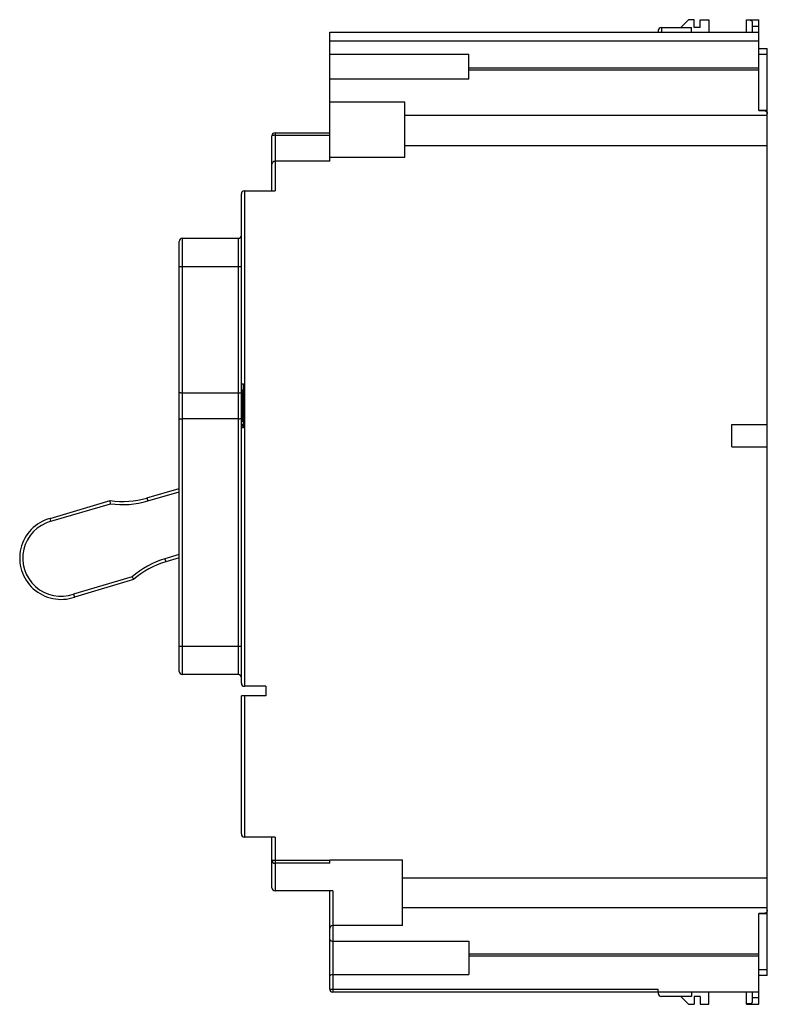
# Model space of a CAD drawing. Header units: millimetres. Extents: x 17 to 140, y 29 to 190.
import ezdxf

# ---------------------------------------------------------------- set-up
doc = ezdxf.new("R2010")
doc.units = ezdxf.units.MM
doc.header["$LTSCALE"] = 14.263379
doc.layers.get('0').update_dxf_attribs({"linetype": 'CONTINUOUS'})

msp = doc.modelspace()

# ---------------------------------------------------------------- linework, layer by layer
at = {"color": 7, "linetype": 'Continuous'}
for p, q in [((122.55, 188.74), (122.55, 188.01)), ((122.55, 188.74), (127.5, 188.74)), ((125.73, 188.74), (127.02, 190.03)), ((127.9, 190.03), (127.02, 190.03)), ((127.5, 188.01), (127.5, 188.74)), ((127.9, 188.74), (127.9, 190.03)), ((128.9, 188.74), (127.9, 188.74)), ((128.9, 188.74), (128.9, 190.03)), ((128.9, 190.03), (130.3, 190.03)), ((130.3, 190.03), (130.3, 188.01)), ((136.5, 188.01), (136.5, 190.03)), ((136.5, 190.03), (138.5, 190.03)), ((137.4, 189.96), (136.5, 189.96)), ((137.4, 189.96), (137.4, 190.03)), ((137.4, 189.74), (137.4, 188.01)), ((137.4, 188.96), (138.5, 188.96)), ((138.5, 175.13), (138.5, 190.03)), ((68.25, 166.84), (68.25, 188.01)), ((68.25, 188.01), (122.05, 188.01)), ((122.05, 188.24), (122.05, 188.01)), ((122.05, 188.01), (122.28, 188.01)), ((122.28, 188.01), (138.5, 188.01)), ((138.5, 186.53), (68.25, 186.53)), ((68.25, 184.37), (91.05, 184.37)), ((91.05, 180.26), (91.05, 184.37)), ((138.5, 185.31), (139.9, 185.31)), ((139.9, 184.31), (138.5, 184.31)), ((139.9, 33.51), (139.9, 185.31)), ((91.05, 182.15), (138.5, 182.15)), ((138.5, 181.78), (91.05, 181.78)), ((91.05, 180.26), (68.25, 180.26)), ((80.55, 176.51), (68.25, 176.51)), ((80.55, 167.51), (80.55, 176.51)), ((80.55, 174.39), (139.9, 174.39)), ((138.5, 175.21), (139.9, 175.21)), ((138.5, 175.13), (139.49, 175.13)), ((58.8, 162.01), (58.8, 171.01)), ((59.3, 171.51), (59.3, 162.01)), ((59.3, 171.51), (68.25, 171.51)), ((59.3, 171.09), (68.25, 171.09)), ((139.9, 169.36), (80.55, 169.36)), ((68.25, 166.84), (59.3, 166.84)), ((68.25, 167.51), (80.55, 167.51)), ((53.8, 81.36), (53.8, 161.51)), ((54.3, 162.01), (54.3, 80.86)), ((54.3, 162.01), (59.3, 162.01)), ((43.6, 83.29), (43.6, 153.73)), ((44.1, 154.23), (44.1, 82.79)), ((44.1, 154.23), (53.3, 154.23)), ((53.3, 82.79), (53.3, 154.23)), ((53.8, 149.58), (43.6, 149.58)), ((53.8, 130.42), (54.14, 130.42)), ((53.89, 129.42), (53.89, 124.2)), ((53.89, 129.42), (54.14, 129.42)), ((54.14, 123.19), (54.14, 130.42)), ((44.1, 128.93), (53.3, 128.93)), ((53.3, 124.68), (44.1, 124.68)), ((53.89, 124.43), (53.8, 124.43)), ((54.14, 124.2), (53.89, 124.2)), ((54.14, 123.66), (53.8, 123.66)), ((53.8, 123.53), (54.14, 123.53)), ((54.14, 123.19), (53.8, 123.19)), ((134.1, 123.76), (139.9, 123.76)), ((134.1, 120.06), (134.1, 123.76)), ((134.1, 120.06), (139.9, 120.06)), ((38.33, 111.7), (43.6, 113.25)), ((22.48, 108.36), (32.3, 111.28)), ((32.34, 110.76), (32.3, 111.28)), ((38.33, 111.7), (38.48, 111.22)), ((38.48, 111.22), (43.6, 112.73)), ((22.6, 107.88), (32.34, 110.76)), ((22.61, 107.88), (22.48, 108.36)), ((43.6, 102.43), (41.28, 101.74)), ((41.28, 101.74), (41.42, 101.26)), ((43.6, 101.91), (41.42, 101.26)), ((35.89, 98.78), (26.32, 95.95)), ((35.89, 98.78), (36.13, 98.33)), ((36.13, 98.33), (26.47, 95.47)), ((26.32, 95.95), (26.47, 95.47)), ((43.6, 87.43), (53.8, 87.43)), ((53.3, 82.79), (44.1, 82.79)), ((57.8, 80.86), (54.3, 80.86)), ((57.8, 80.86), (57.8, 79.28)), ((57.8, 79.28), (53.8, 79.28)), ((53.8, 56.68), (53.8, 79.28)), ((54.3, 79.28), (54.3, 56.18)), ((59.3, 56.18), (54.3, 56.18)), ((58.8, 47.88), (58.8, 56.18)), ((59.3, 56.18), (59.3, 47.38)), ((58.8, 52.38), (68.25, 52.38)), ((68.25, 51.88), (59.3, 51.88)), ((68.25, 52.43), (80.15, 52.43)), ((68.25, 51.88), (68.25, 52.43)), ((80.15, 41.68), (80.15, 52.43)), ((80.15, 49.5), (139.9, 49.5)), ((68.75, 47.38), (59.3, 47.38)), ((68.25, 31.28), (68.25, 47.38)), ((68.75, 47.38), (68.75, 30.78)), ((139.9, 44.57), (80.15, 44.57)), ((139.4, 43.68), (138.5, 43.68)), ((138.5, 28.79), (138.5, 43.68)), ((139.9, 43.61), (138.5, 43.61)), ((80.15, 41.68), (68.75, 41.68)), ((68.75, 39.12), (91.05, 39.12)), ((91.05, 39.12), (91.05, 33.66)), ((91.05, 37.04), (138.5, 37.04)), ((138.5, 36.66), (91.05, 36.66)), ((138.5, 34.51), (139.9, 34.51)), ((68.75, 33.66), (91.05, 33.66)), ((139.9, 33.51), (138.5, 33.51)), ((68.75, 31.27), (122.05, 31.27)), ((122.05, 30.78), (68.75, 30.78)), ((122.05, 30.81), (122.05, 31.27)), ((122.05, 30.81), (138.5, 30.81)), ((122.05, 30.78), (122.05, 30.58)), ((127.5, 30.81), (127.5, 30.08)), ((130.3, 28.79), (130.3, 30.81)), ((136.5, 28.79), (136.5, 30.81)), ((137.4, 30.81), (137.4, 29.07)), ((127.5, 30.08), (122.55, 30.08)), ((127.02, 28.79), (125.73, 30.08)), ((128.9, 30.08), (127.9, 30.08)), ((127.9, 30.08), (127.9, 28.79)), ((128.9, 30.08), (128.9, 28.79)), ((138.5, 29.85), (137.4, 29.85)), ((127.02, 28.79), (127.9, 28.79)), ((128.9, 28.79), (130.3, 28.79)), ((137.4, 28.86), (136.5, 28.86)), ((136.5, 28.79), (138.5, 28.79)), ((137.4, 28.86), (137.4, 28.79))]:
    msp.add_line(p, q, dxfattribs=at)
for centre, radius, start, end in [((122.55, 188.24), 0.5, 90, 180), ((91.4, 187.51), 0.5, 87.5609, 90), ((59.3, 171.01), 0.5, 90, 180), ((54.3, 161.51), 0.5, 90, 180), ((44.1, 153.73), 0.5, 90, 180), ((53.3, 154.73), 0.5, 270, 360), ((34.37, 125.08), 13.96, 261.48, 286.5), ((34.37, 125.08), 14.46, 261.9233, 286.5), ((24.25, 101.85), 6.75, 105.2634, 289.1867), ((24.25, 101.85), 6.25, 105.3035, 289.2921), ((45.39, 87.88), 14.46, 106.5, 131.0767), ((45.39, 87.88), 13.96, 106.5, 131.5199), ((44.1, 83.29), 0.5, 179.9996, 270), ((53.3, 82.29), 0.5, 0.0004, 90), ((54.3, 81.36), 0.5, 180, 270), ((54.3, 56.68), 0.5, 180, 270), ((59.3, 52.38), 0.5, 180, 270), ((59.3, 47.88), 0.5, 180, 270), ((68.75, 41.18), 0.5, 90, 180), ((68.75, 31.28), 0.5, 180, 270), ((122.55, 30.58), 0.5, 180, 270)]:
    msp.add_arc(centre, radius, start, end, dxfattribs=at)
for centre, start_param, end_param in [((136.4, 189.74), 6.283185, 7.753814), ((136.4, 29.07), 4.812556, 6.283185)]:
    msp.add_ellipse(centre, major_axis=(1, 0), ratio=0.216667, start_param=start_param, end_param=end_param, dxfattribs=at)
for points, knots in [([(139.49, 175.13), (139.54, 175.12), (139.66, 175.07), (139.84, 174.91), (139.9, 174.72), (139.9, 174.61)], [0, 0, 0, 0, 0.251359, 0.502967, 1, 1, 1, 1]), ([(59.3, 171.09), (59.23, 171.09), (59.11, 171.09), (58.96, 171.07), (58.86, 171.05), (58.81, 171.03), (58.8, 171.01), (58.8, 171.01)], [0, 0, 0, 0, 0.368556, 0.682972, 0.898759, 0.962102, 1, 1, 1, 1]), ([(59.3, 166.84), (59.22, 166.84), (59.08, 166.81), (58.91, 166.69), (58.82, 166.54), (58.8, 166.43), (58.8, 166.37)], [0, 0, 0, 0, 0.299916, 0.561996, 0.790622, 1, 1, 1, 1]), ([(43.6, 129.05), (43.6, 129.03), (43.63, 129), (43.68, 128.98), (43.77, 128.96), (43.91, 128.94), (44.03, 128.93), (44.1, 128.93)], [0, 0, 0, 0, 0.107194, 0.201036, 0.322121, 0.633261, 1, 1, 1, 1]), ([(53.3, 128.93), (53.36, 128.93), (53.48, 128.93), (53.62, 128.91), (53.71, 128.88), (53.76, 128.86), (53.8, 128.83), (53.8, 128.81)], [0, 0, 0, 0, 0.364698, 0.67392, 0.794382, 0.888227, 1, 1, 1, 1]), ([(43.6, 124.56), (43.6, 124.58), (43.63, 124.61), (43.68, 124.63), (43.77, 124.65), (43.91, 124.67), (44.03, 124.68), (44.1, 124.68)], [0, 0, 0, 0, 0.10717, 0.201014, 0.322106, 0.633253, 1, 1, 1, 1]), ([(53.3, 124.68), (53.36, 124.68), (53.48, 124.68), (53.62, 124.7), (53.71, 124.73), (53.76, 124.75), (53.8, 124.78), (53.8, 124.8)], [0, 0, 0, 0, 0.36471, 0.673942, 0.794409, 0.888255, 1, 1, 1, 1]), ([(139.9, 44.22), (139.9, 44.15), (139.87, 44.01), (139.77, 43.84), (139.6, 43.71), (139.46, 43.68), (139.4, 43.68)], [0, 0, 0, 0, 0.250218, 0.500352, 0.750224, 1, 1, 1, 1]), ([(68.25, 39.48), (68.25, 39.44), (68.27, 39.34), (68.38, 39.23), (68.54, 39.14), (68.67, 39.12), (68.75, 39.12)], [0, 0, 0, 0, 0.188202, 0.410857, 0.683578, 1, 1, 1, 1]), ([(68.25, 33.38), (68.25, 33.41), (68.27, 33.48), (68.35, 33.56), (68.5, 33.64), (68.65, 33.66), (68.75, 33.66)], [0, 0, 0, 0, 0.169304, 0.327729, 0.521817, 1, 1, 1, 1]), ([(68.25, 31.28), (68.25, 31.28), (68.25, 31.28), (68.26, 31.28), (68.27, 31.28), (68.28, 31.28), (68.31, 31.28), (68.34, 31.28), (68.4, 31.28), (68.47, 31.27), (68.56, 31.27), (68.65, 31.27), (68.71, 31.27), (68.75, 31.27)], [0, 0, 0, 0, 0.005136, 0.019651, 0.043512, 0.076563, 0.118567, 0.169049, 0.293285, 0.444679, 0.61754, 0.805428, 1, 1, 1, 1])]:
    msp.add_open_spline(points, degree=3, knots=knots, dxfattribs=at)

doc.saveas('drawing.dxf')
